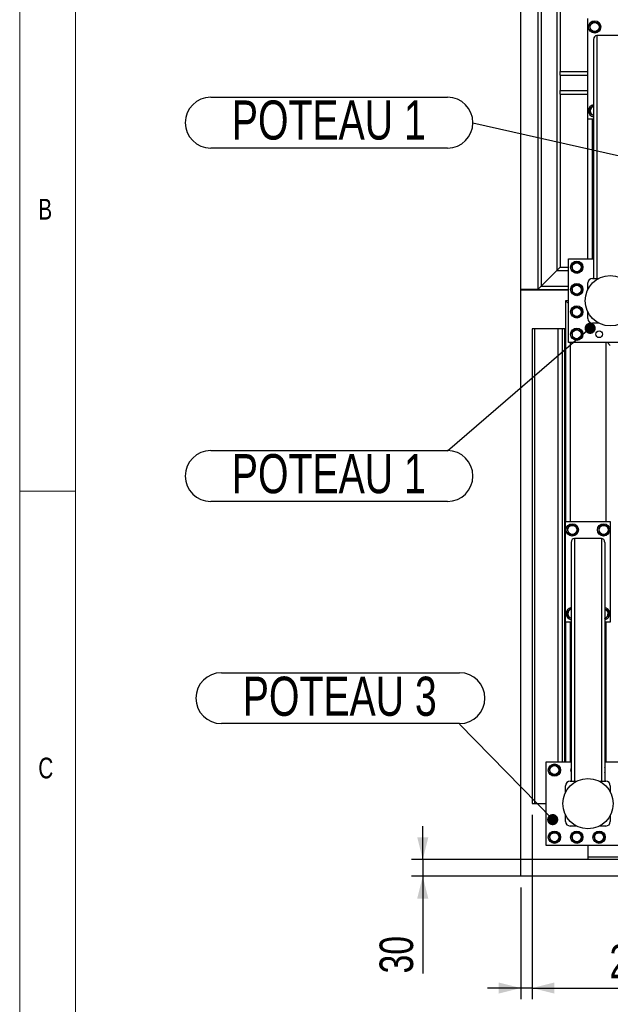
# Model space of a CAD drawing. Header units: millimetres. Extents: x 5 to 589, y 5 to 415.
# Tile 7 of 70: x 5 to 58, y 264 to 352. Entities that reach past the tile are written whole.
import ezdxf

# ---------------------------------------------------------------- set-up
doc = ezdxf.new("R2010")
doc.units = ezdxf.units.MM
doc.layers.add('COTES', color=1, linetype='Continuous')
doc.layers.add('NOTES', color=6, linetype='Continuous')
doc.layers.add('TRAIT-FORT', color=4, linetype='Continuous', lineweight=25)
doc.styles.add('SLDTEXTSTYLE0', font='TXT', dxfattribs={"width": 0.75})
doc.dimstyles.new('SLDDIMSTYLE3', dxfattribs={"dimtxt": 3, "dimasz": 2, "dimexe": 0, "dimexo": 0.0625, "dimgap": 0.75, "dimtad": 1, "dimdec": 0, "dimlfac": 20, "dimrnd": 1e-09, "dimzin": 12, "dimdsep": 46, "dimtxsty": 'SLDTEXTSTYLE0', "dimsah": 1, "dimcen": 0.09, "dimadec": 0, "dimazin": 3, "dimtfac": 1, "dimtdec": 0, "dimtmove": 0, "dimatfit": 0, "dimfxl": 1, "dimfrac": 2, "dimtolj": 1, "dimtzin": 12, "dimarcsym": 0})
doc.dimstyles.new('SLDDIMSTYLE4', dxfattribs={"dimtxt": 0.18, "dimasz": 1, "dimexe": 0, "dimexo": 0.0625, "dimgap": 0, "dimtad": 0, "dimtih": 1, "dimtoh": 1, "dimdec": 0, "dimrnd": 1e-09, "dimzin": 0, "dimdsep": 46, "dimtxsty": 'Standard', "dimblk1": 'DOT', "dimblk2": 'DOT', "dimsah": 1, "dimcen": 0.09, "dimadec": 0, "dimazin": 0, "dimtfac": 1, "dimtdec": 0, "dimtofl": 0, "dimtmove": 0, "dimatfit": 3, "dimldrblk": 'DOT', "dimfxl": 1, "dimfrac": 2, "dimtolj": 1, "dimtzin": 0, "dimarcsym": 0})

# ---------------------------------------------------------------- blocks, each defined once
blk = doc.blocks.new('_D_32')
at = {"layer": 'COTES', "color": 1, "transparency": 16777216}
for p, q in [((41.077, 277.051), (41.077, 280.051)), ((148.862, 277.051), (40.077, 277.051)), ((41.077, 277.051), (41.077, 275.551)), ((146.362, 275.551), (40.077, 275.551)), ((41.077, 275.551), (41.077, 266.861))]:
    blk.add_line(p, q, dxfattribs=at)
for points in [[(41.077, 277.051), (41.577, 279.051), (40.577, 279.051)], [(41.077, 275.551), (40.577, 273.551), (41.577, 273.551)]]:
    blk.add_solid(points, dxfattribs=at)
at = {"layer": 'COTES', "color": 1, "transparency": 16777216, "insert": (37.21, 266.861), "char_height": 3, "attachment_point": 1, "rotation": 90, "style": 'SLDTEXTSTYLE0'}
blk.add_mtext('30', dxfattribs=at)
blk = doc.blocks.new('_D_35')
at = {"layer": 'COTES', "color": 1, "transparency": 16777216}
for p, q in [((50.862, 281.051), (50.862, 264.551)), ((49.862, 274.551), (49.862, 264.551)), ((49.862, 265.551), (46.862, 265.551)), ((50.862, 265.551), (49.862, 265.551)), ((50.862, 265.551), (62.222, 265.551))]:
    blk.add_line(p, q, dxfattribs=at)
for points in [[(49.862, 265.551), (47.862, 266.051), (47.862, 265.051)], [(50.862, 265.551), (52.862, 265.051), (52.862, 266.051)]]:
    blk.add_solid(points, dxfattribs=at)
at = {"layer": 'COTES', "color": 1, "transparency": 16777216, "insert": (57.789, 269.418), "char_height": 3, "attachment_point": 1, "style": 'SLDTEXTSTYLE0'}
blk.add_mtext('20', dxfattribs=at)
blk = doc.blocks.new('SW_NOTE_9')
at = {"layer": 'NOTES', "color": 0}
for p, q in [((-21.317, 4.595), (0, 4.595)), ((0, 0.044), (-21.317, 0.044))]:
    blk.add_line(p, q, dxfattribs=at)
for centre, start, end in [((-21.317, 2.319), 90, 270), ((0, 2.319), 270, 90)]:
    blk.add_arc(centre, 2.275, start, end, dxfattribs=at)
at = {"layer": 'NOTES', "color": 0, "insert": (-10.723, 4.243), "char_height": 3.5, "attachment_point": 2, "style": 'SLDTEXTSTYLE0'}
blk.add_mtext('POTEAU 3', dxfattribs=at)
blk = doc.blocks.new('_Dot')
at = {"color": 0, "linetype": 'ByBlock', "lineweight": -2}
blk.add_line((-0.5, 0), (-1, 0), dxfattribs=at)
at = {"color": 0, "linetype": 'ByBlock', "const_width": 0.5}
blk.add_lwpolyline([(-0.25, 0, 1), (0.25, 0, 1)], format="xyb", close=True, dxfattribs=at)
blk = doc.blocks.new('SW_NOTE_10')
at = {"layer": 'NOTES', "color": 0}
for p, q in [((-21.198, 0.044), (0, 0.044)), ((0, -4.507), (-21.198, -4.507))]:
    blk.add_line(p, q, dxfattribs=at)
for centre, start, end in [((-21.198, -2.232), 90, 270), ((0, -2.232), 270, 90)]:
    blk.add_arc(centre, 2.275, start, end, dxfattribs=at)
at = {"layer": 'NOTES', "color": 0, "insert": (-10.625, -0.269), "char_height": 3.5, "attachment_point": 2, "style": 'SLDTEXTSTYLE0'}
blk.add_mtext('POTEAU 1', dxfattribs=at)
blk = doc.blocks.new('SW_NOTE_16')
at = {"layer": 'NOTES', "color": 0}
for p, q in [((-23.473, 2.319), (-2.275, 2.319)), ((-2.275, -2.232), (-23.473, -2.232))]:
    blk.add_line(p, q, dxfattribs=at)
for centre, start, end in [((-23.473, 0.044), 90, 270), ((-2.275, 0.044), 270, 90)]:
    blk.add_arc(centre, 2.275, start, end, dxfattribs=at)
at = {"layer": 'NOTES', "color": 0, "insert": (-12.901, 2.03), "char_height": 3.5, "attachment_point": 2, "style": 'SLDTEXTSTYLE0'}
blk.add_mtext('POTEAU 1', dxfattribs=at)

msp = doc.modelspace()

# ---------------------------------------------------------------- linework, layer by layer
at = {"color": 7, "linetype": 'Continuous', "lineweight": 18}
for p, q in [((5, 415), (5, 5)), ((10, 410), (10, 10)), ((5, 310), (10, 310))]:
    msp.add_line(p, q, dxfattribs=at)
at = {"layer": 'TRAIT-FORT', "color": 4, "linetype": 'Continuous', "lineweight": 25}
for p, q in [((49.862, 328.051), (49.862, 394.551)), ((51.362, 392.551), (51.362, 328.051)), ((51.662, 392.251), (51.662, 328.351)), ((53.062, 390.851), (53.062, 329.751)), ((53.362, 381.551), (53.362, 347.551)), ((55.862, 343.301), (55.862, 352.301)), ((56.662, 350.784), (56.662, 329.051)), ((59.062, 350.784), (56.662, 350.784)), ((56.362, 350.43), (56.362, 329.051)), ((53.362, 347.551), (55.862, 347.551)), ((53.362, 347.251), (53.362, 347.551)), ((53.362, 347.251), (55.862, 347.251)), ((53.362, 347.251), (53.362, 345.851)), ((53.362, 345.851), (55.862, 345.851)), ((53.362, 345.551), (53.362, 345.851)), ((53.362, 345.551), (55.862, 345.551)), ((53.362, 345.551), (53.362, 330.051)), ((56.362, 343.301), (55.862, 343.301)), ((55.862, 330.801), (55.862, 343.301)), ((56.262, 330.801), (56.262, 343.301)), ((54.112, 330.801), (56.362, 330.801)), ((54.112, 323.301), (54.112, 330.801)), ((53.062, 329.751), (51.662, 328.351)), ((53.362, 330.051), (53.062, 329.751)), ((53.362, 330.051), (53.062, 329.751)), ((53.062, 329.751), (54.112, 329.751)), ((53.362, 330.051), (54.112, 330.051)), ((55.862, 328.082), (55.862, 328.651)), ((56.262, 329.051), (56.831, 329.051)), ((49.862, 328.001), (49.862, 328.051)), ((51.362, 328.051), (49.862, 328.051)), ((49.862, 275.551), (49.862, 328.001)), ((54.112, 328.001), (49.862, 328.001)), ((51.662, 328.351), (51.362, 328.051)), ((51.662, 328.351), (51.362, 328.051)), ((51.362, 328.051), (54.112, 328.051)), ((51.662, 328.351), (54.112, 328.351)), ((54.112, 327.051), (53.862, 327.051)), ((54.112, 326.801), (53.862, 327.051)), ((53.862, 327.051), (53.862, 307.301)), ((53.862, 327.051), (54.112, 326.801)), ((55.862, 325.451), (55.862, 326.02)), ((50.862, 324.551), (50.862, 282.051)), ((51.062, 324.551), (50.862, 324.551)), ((51.062, 324.551), (51.062, 282.051)), ((53.162, 324.551), (51.062, 324.551)), ((53.562, 324.551), (53.162, 324.551)), ((53.162, 324.551), (53.162, 285.801)), ((53.762, 324.551), (53.562, 324.551)), ((53.562, 324.551), (53.562, 285.801)), ((53.862, 324.551), (53.762, 324.551)), ((53.762, 324.551), (53.762, 285.801)), ((56.831, 325.051), (56.262, 325.051)), ((61.612, 323.301), (54.112, 323.301)), ((54.262, 323.301), (54.262, 307.301)), ((57.462, 323.301), (57.462, 307.301)), ((57.862, 323.051), (57.612, 323.301)), ((57.612, 323.301), (57.862, 323.051)), ((53.862, 298.301), (53.862, 307.301)), ((53.862, 307.301), (57.862, 307.301)), ((57.862, 307.301), (57.862, 298.301)), ((54.662, 305.784), (54.662, 284.051)), ((57.062, 305.784), (54.662, 305.784)), ((57.062, 305.784), (57.062, 284.051)), ((54.362, 305.43), (54.362, 284.051)), ((57.362, 305.43), (57.362, 284.051)), ((54.362, 298.301), (53.862, 298.301)), ((53.862, 298.301), (53.862, 285.801)), ((54.262, 298.301), (54.262, 285.801)), ((57.862, 298.301), (57.362, 298.301)), ((57.462, 298.301), (57.462, 285.801)), ((52.112, 285.801), (54.362, 285.801)), ((52.112, 278.301), (52.112, 285.801)), ((57.362, 285.801), (59.612, 285.801)), ((54.262, 284.051), (54.831, 284.051)), ((56.893, 284.051), (57.462, 284.051)), ((53.862, 283.082), (53.862, 283.651)), ((57.862, 283.651), (57.862, 283.082)), ((50.862, 282.051), (51.062, 282.051)), ((51.062, 282.051), (52.112, 282.051)), ((53.862, 280.451), (53.862, 281.02)), ((57.862, 281.02), (57.862, 280.451)), ((54.831, 280.051), (54.262, 280.051)), ((57.462, 280.051), (56.893, 280.051)), ((59.612, 278.301), (52.112, 278.301)), ((55.862, 278.301), (55.862, 277.251)), ((145.862, 277.251), (55.862, 277.251)), ((55.862, 277.251), (55.862, 277.051)), ((145.862, 277.051), (55.862, 277.051)), ((103.361, 275.551), (49.862, 275.551))]:
    msp.add_line(p, q, dxfattribs=at)
for centre, radius in [((56.462, 351.551), 0.55), ((56.462, 351.551), 0.404), ((54.862, 330.051), 0.55), ((54.862, 330.051), 0.404), ((57.862, 327.051), 2.25), ((54.862, 328.051), 0.55), ((54.862, 328.051), 0.404), ((54.862, 326.051), 0.55), ((54.862, 326.051), 0.404), ((54.862, 324.051), 0.55), ((54.862, 324.051), 0.404), ((56.862, 324.051), 0.3), ((54.462, 306.551), 0.55), ((54.462, 306.551), 0.404), ((57.262, 306.551), 0.55), ((57.262, 306.551), 0.404), ((52.862, 285.051), 0.55), ((52.862, 285.051), 0.404), ((55.862, 282.051), 2.25), ((52.862, 279.051), 0.55), ((52.862, 279.051), 0.404), ((54.862, 279.051), 0.55), ((54.862, 279.051), 0.404), ((56.862, 279.051), 0.55), ((56.862, 279.051), 0.404)]:
    msp.add_circle(centre, radius, dxfattribs=at)
for centre, radius, start, end in [((56.462, 344.051), 0.55, 100.47568, 259.52432), ((56.462, 344.051), 0.404, 104.34015, 255.65985), ((56.262, 328.651), 0.4, 90, 180), ((56.262, 325.451), 0.4, 180, 270), ((54.462, 299.051), 0.55, 100.47568, 259.52432), ((57.262, 299.051), 0.55, 337.47733, 79.52432), ((54.462, 299.051), 0.404, 104.34015, 255.65985), ((57.262, 299.051), 0.404, 7.09378, 75.65985), ((57.262, 299.051), 0.404, 284.34015, 7.09378), ((57.262, 299.051), 0.55, 280.47568, 337.47733), ((54.862, 285.051), 0.55, 155.38002, 204.61998), ((56.862, 285.051), 0.55, 335.38002, 24.61998), ((54.262, 283.651), 0.4, 90, 180), ((57.462, 283.651), 0.4, 0, 90), ((54.262, 280.451), 0.4, 180, 270), ((57.462, 280.451), 0.4, 270, 0)]:
    msp.add_arc(centre, radius, start, end, dxfattribs=at)
for centre, start_param, end_param in [((56.662, 350.43), 3.141593, 4.712389), ((54.662, 305.43), 3.141593, 4.712389), ((57.062, 305.43), 1.570796, 3.141593)]:
    msp.add_ellipse(centre, major_axis=(0, -0.354), ratio=0.848048, start_param=start_param, end_param=end_param, dxfattribs=at)
for points, knots in [([(56.401, 352.038), (56.367, 352.012), (56.299, 351.96), (56.197, 351.883), (56.1, 351.81), (56.04, 351.765), (56.01, 351.742)], [0, 0, 0, 0, 0.264605, 0.534948, 0.765343, 1, 1, 1, 1]), ([(56.01, 351.742), (56.018, 351.68), (56.03, 351.577), (56.049, 351.429), (56.061, 351.329), (56.068, 351.271), (56.071, 351.255)], [0, 0, 0, 0, 0.385549, 0.637642, 0.896546, 1, 1, 1, 1]), ([(56.401, 352.038), (56.441, 352.021), (56.52, 351.988), (56.637, 351.938), (56.75, 351.891), (56.819, 351.861), (56.853, 351.847)], [0, 0, 0, 0, 0.264605, 0.534948, 0.765343, 1, 1, 1, 1]), ([(56.853, 351.847), (56.861, 351.785), (56.874, 351.682), (56.892, 351.534), (56.905, 351.434), (56.912, 351.376), (56.914, 351.36)], [0, 0, 0, 0, 0.385549, 0.637642, 0.896546, 1, 1, 1, 1]), ([(56.523, 351.064), (56.483, 351.08), (56.404, 351.114), (56.286, 351.164), (56.174, 351.211), (56.105, 351.24), (56.071, 351.255)], [0, 0, 0, 0, 0.264605, 0.534948, 0.765343, 1, 1, 1, 1]), ([(56.523, 351.064), (56.557, 351.09), (56.625, 351.141), (56.727, 351.218), (56.824, 351.292), (56.884, 351.337), (56.914, 351.36)], [0, 0, 0, 0, 0.264605, 0.534948, 0.765343, 1, 1, 1, 1]), ([(56.362, 344.508), (56.341, 344.492), (56.285, 344.45), (56.197, 344.383), (56.1, 344.31), (56.04, 344.265), (56.01, 344.242)], [0, 0, 0, 0, 0.181368, 0.48231, 0.738783, 1, 1, 1, 1]), ([(56.01, 344.242), (56.018, 344.18), (56.03, 344.077), (56.049, 343.929), (56.061, 343.829), (56.068, 343.771), (56.071, 343.755)], [0, 0, 0, 0, 0.385549, 0.637642, 0.896546, 1, 1, 1, 1]), ([(56.362, 343.632), (56.335, 343.643), (56.273, 343.669), (56.174, 343.711), (56.105, 343.74), (56.071, 343.755)], [0, 0, 0, 0, 0.276914, 0.635144, 1, 1, 1, 1]), ([(54.801, 330.538), (54.767, 330.512), (54.699, 330.46), (54.597, 330.383), (54.5, 330.31), (54.44, 330.265), (54.41, 330.242)], [0, 0, 0, 0, 0.2646049, 0.5349477, 0.7653431, 1, 1, 1, 1]), ([(54.801, 330.538), (54.841, 330.521), (54.92, 330.488), (55.037, 330.438), (55.15, 330.391), (55.219, 330.361), (55.253, 330.347)], [0, 0, 0, 0, 0.264605, 0.534948, 0.765343, 1, 1, 1, 1]), ([(54.41, 330.242), (54.418, 330.18), (54.43, 330.077), (54.449, 329.929), (54.461, 329.829), (54.468, 329.771), (54.471, 329.755)], [0, 0, 0, 0, 0.385549, 0.637642, 0.896546, 1, 1, 1, 1]), ([(54.923, 329.564), (54.883, 329.58), (54.804, 329.614), (54.686, 329.664), (54.574, 329.711), (54.505, 329.74), (54.471, 329.755)], [0, 0, 0, 0, 0.264605, 0.534948, 0.765343, 1, 1, 1, 1]), ([(54.923, 329.564), (54.957, 329.59), (55.025, 329.641), (55.127, 329.718), (55.224, 329.792), (55.284, 329.837), (55.314, 329.86)], [0, 0, 0, 0, 0.264605, 0.534948, 0.765343, 1, 1, 1, 1]), ([(55.253, 330.347), (55.261, 330.285), (55.274, 330.182), (55.292, 330.034), (55.305, 329.934), (55.312, 329.876), (55.314, 329.86)], [0, 0, 0, 0, 0.385549, 0.637642, 0.896546, 1, 1, 1, 1]), ([(54.801, 328.538), (54.767, 328.512), (54.699, 328.46), (54.597, 328.383), (54.5, 328.31), (54.44, 328.265), (54.41, 328.242)], [0, 0, 0, 0, 0.2646049, 0.5349477, 0.7653431, 1, 1, 1, 1]), ([(54.41, 328.242), (54.418, 328.18), (54.43, 328.077), (54.449, 327.929), (54.461, 327.829), (54.468, 327.771), (54.471, 327.755)], [0, 0, 0, 0, 0.385549, 0.637642, 0.896546, 1, 1, 1, 1]), ([(54.923, 327.564), (54.883, 327.58), (54.804, 327.614), (54.686, 327.664), (54.574, 327.711), (54.505, 327.74), (54.471, 327.755)], [0, 0, 0, 0, 0.264605, 0.534948, 0.765343, 1, 1, 1, 1]), ([(54.801, 328.538), (54.841, 328.521), (54.92, 328.488), (55.037, 328.438), (55.15, 328.391), (55.219, 328.361), (55.253, 328.347)], [0, 0, 0, 0, 0.264605, 0.534948, 0.765343, 1, 1, 1, 1]), ([(54.923, 327.564), (54.957, 327.59), (55.025, 327.641), (55.127, 327.718), (55.224, 327.792), (55.284, 327.837), (55.314, 327.86)], [0, 0, 0, 0, 0.264605, 0.534948, 0.765343, 1, 1, 1, 1]), ([(55.253, 328.347), (55.261, 328.285), (55.274, 328.182), (55.292, 328.034), (55.305, 327.934), (55.312, 327.876), (55.314, 327.86)], [0, 0, 0, 0, 0.385549, 0.637642, 0.896546, 1, 1, 1, 1]), ([(54.801, 326.538), (54.767, 326.512), (54.699, 326.46), (54.597, 326.383), (54.5, 326.31), (54.44, 326.265), (54.41, 326.242)], [0, 0, 0, 0, 0.2646049, 0.5349477, 0.7653431, 1, 1, 1, 1]), ([(54.41, 326.242), (54.418, 326.18), (54.43, 326.077), (54.449, 325.929), (54.461, 325.829), (54.468, 325.771), (54.471, 325.755)], [0, 0, 0, 0, 0.385549, 0.637642, 0.896546, 1, 1, 1, 1]), ([(54.801, 326.538), (54.841, 326.521), (54.92, 326.488), (55.037, 326.438), (55.15, 326.391), (55.219, 326.361), (55.253, 326.347)], [0, 0, 0, 0, 0.264605, 0.534948, 0.765343, 1, 1, 1, 1]), ([(55.253, 326.347), (55.261, 326.285), (55.274, 326.182), (55.292, 326.034), (55.305, 325.934), (55.312, 325.876), (55.314, 325.86)], [0, 0, 0, 0, 0.385549, 0.637642, 0.896546, 1, 1, 1, 1]), ([(54.923, 325.564), (54.883, 325.58), (54.804, 325.614), (54.686, 325.664), (54.574, 325.711), (54.505, 325.74), (54.471, 325.755)], [0, 0, 0, 0, 0.264605, 0.534948, 0.765343, 1, 1, 1, 1]), ([(54.923, 325.564), (54.957, 325.59), (55.025, 325.641), (55.127, 325.718), (55.224, 325.792), (55.284, 325.837), (55.314, 325.86)], [0, 0, 0, 0, 0.264605, 0.534948, 0.765343, 1, 1, 1, 1]), ([(54.801, 324.538), (54.767, 324.512), (54.699, 324.46), (54.597, 324.383), (54.5, 324.31), (54.44, 324.265), (54.41, 324.242)], [0, 0, 0, 0, 0.2646049, 0.5349477, 0.7653431, 1, 1, 1, 1]), ([(54.41, 324.242), (54.418, 324.18), (54.43, 324.077), (54.449, 323.929), (54.461, 323.829), (54.468, 323.771), (54.471, 323.755)], [0, 0, 0, 0, 0.385549, 0.637642, 0.896546, 1, 1, 1, 1]), ([(54.801, 324.538), (54.841, 324.521), (54.92, 324.488), (55.037, 324.438), (55.15, 324.391), (55.219, 324.361), (55.253, 324.347)], [0, 0, 0, 0, 0.264605, 0.534948, 0.765343, 1, 1, 1, 1]), ([(55.253, 324.347), (55.261, 324.285), (55.274, 324.182), (55.292, 324.034), (55.305, 323.934), (55.312, 323.876), (55.314, 323.86)], [0, 0, 0, 0, 0.385549, 0.637642, 0.896546, 1, 1, 1, 1]), ([(54.923, 323.564), (54.883, 323.58), (54.804, 323.614), (54.686, 323.664), (54.574, 323.711), (54.505, 323.74), (54.471, 323.755)], [0, 0, 0, 0, 0.264605, 0.534948, 0.765343, 1, 1, 1, 1]), ([(54.923, 323.564), (54.957, 323.59), (55.025, 323.641), (55.127, 323.718), (55.224, 323.792), (55.284, 323.837), (55.314, 323.86)], [0, 0, 0, 0, 0.264605, 0.534948, 0.765343, 1, 1, 1, 1]), ([(54.401, 307.038), (54.367, 307.012), (54.299, 306.96), (54.197, 306.883), (54.1, 306.81), (54.04, 306.765), (54.01, 306.742)], [0, 0, 0, 0, 0.2646049, 0.5349477, 0.7653431, 1, 1, 1, 1]), ([(54.01, 306.742), (54.018, 306.68), (54.03, 306.577), (54.049, 306.429), (54.061, 306.329), (54.068, 306.271), (54.071, 306.255)], [0, 0, 0, 0, 0.385549, 0.637642, 0.896546, 1, 1, 1, 1]), ([(54.401, 307.038), (54.441, 307.021), (54.52, 306.988), (54.637, 306.938), (54.75, 306.891), (54.819, 306.861), (54.853, 306.847)], [0, 0, 0, 0, 0.264605, 0.534948, 0.765343, 1, 1, 1, 1]), ([(54.853, 306.847), (54.861, 306.785), (54.874, 306.682), (54.892, 306.534), (54.905, 306.434), (54.912, 306.376), (54.914, 306.36)], [0, 0, 0, 0, 0.385549, 0.637642, 0.896546, 1, 1, 1, 1]), ([(57.201, 307.038), (57.167, 307.012), (57.099, 306.96), (56.997, 306.883), (56.9, 306.81), (56.84, 306.765), (56.81, 306.742)], [0, 0, 0, 0, 0.2646049, 0.5349477, 0.7653431, 1, 1, 1, 1]), ([(56.81, 306.742), (56.818, 306.68), (56.83, 306.577), (56.849, 306.429), (56.861, 306.329), (56.868, 306.271), (56.871, 306.255)], [0, 0, 0, 0, 0.385549, 0.637642, 0.896546, 1, 1, 1, 1]), ([(57.201, 307.038), (57.241, 307.021), (57.32, 306.988), (57.437, 306.938), (57.55, 306.891), (57.619, 306.861), (57.653, 306.847)], [0, 0, 0, 0, 0.264605, 0.534948, 0.765343, 1, 1, 1, 1]), ([(57.653, 306.847), (57.661, 306.785), (57.674, 306.682), (57.692, 306.534), (57.705, 306.434), (57.712, 306.376), (57.714, 306.36)], [0, 0, 0, 0, 0.385549, 0.637642, 0.896546, 1, 1, 1, 1]), ([(54.523, 306.064), (54.483, 306.08), (54.404, 306.114), (54.286, 306.164), (54.174, 306.211), (54.105, 306.24), (54.071, 306.255)], [0, 0, 0, 0, 0.264605, 0.534948, 0.765343, 1, 1, 1, 1]), ([(54.523, 306.064), (54.557, 306.09), (54.625, 306.141), (54.727, 306.218), (54.824, 306.292), (54.884, 306.337), (54.914, 306.36)], [0, 0, 0, 0, 0.264605, 0.534948, 0.765343, 1, 1, 1, 1]), ([(57.323, 306.064), (57.283, 306.08), (57.204, 306.114), (57.086, 306.164), (56.974, 306.211), (56.905, 306.24), (56.871, 306.255)], [0, 0, 0, 0, 0.264605, 0.534948, 0.765343, 1, 1, 1, 1]), ([(57.323, 306.064), (57.357, 306.09), (57.425, 306.141), (57.527, 306.218), (57.624, 306.292), (57.684, 306.337), (57.714, 306.36)], [0, 0, 0, 0, 0.264605, 0.534948, 0.765343, 1, 1, 1, 1]), ([(54.362, 299.508), (54.341, 299.492), (54.285, 299.45), (54.197, 299.383), (54.1, 299.31), (54.04, 299.265), (54.01, 299.242)], [0, 0, 0, 0, 0.181368, 0.48231, 0.738783, 1, 1, 1, 1]), ([(54.01, 299.242), (54.018, 299.18), (54.03, 299.077), (54.049, 298.929), (54.061, 298.829), (54.068, 298.771), (54.071, 298.755)], [0, 0, 0, 0, 0.385549, 0.637642, 0.896546, 1, 1, 1, 1]), ([(54.362, 298.632), (54.335, 298.643), (54.273, 298.669), (54.174, 298.711), (54.105, 298.74), (54.071, 298.755)], [0, 0, 0, 0, 0.276914, 0.635144, 1, 1, 1, 1]), ([(57.356, 298.589), (57.379, 298.607), (57.437, 298.65), (57.527, 298.718), (57.624, 298.792), (57.684, 298.837), (57.714, 298.86)], [0, 0, 0, 0, 0.194256, 0.49046, 0.742895, 1, 1, 1, 1]), ([(57.362, 299.47), (57.389, 299.458), (57.451, 299.432), (57.55, 299.391), (57.619, 299.361), (57.653, 299.347)], [0, 0, 0, 0, 0.276914, 0.635144, 1, 1, 1, 1]), ([(57.653, 299.347), (57.661, 299.285), (57.674, 299.182), (57.692, 299.034), (57.705, 298.934), (57.712, 298.876), (57.714, 298.86)], [0, 0, 0, 0, 0.385549, 0.637642, 0.896546, 1, 1, 1, 1]), ([(52.801, 285.538), (52.767, 285.512), (52.699, 285.46), (52.597, 285.383), (52.5, 285.31), (52.44, 285.265), (52.41, 285.242)], [0, 0, 0, 0, 0.2646049, 0.5349477, 0.7653431, 1, 1, 1, 1]), ([(52.801, 285.538), (52.841, 285.521), (52.92, 285.488), (53.037, 285.438), (53.15, 285.391), (53.219, 285.361), (53.253, 285.347)], [0, 0, 0, 0, 0.264605, 0.534948, 0.765343, 1, 1, 1, 1]), ([(52.41, 285.242), (52.418, 285.18), (52.43, 285.077), (52.449, 284.929), (52.461, 284.829), (52.468, 284.771), (52.471, 284.755)], [0, 0, 0, 0, 0.385549, 0.637642, 0.896546, 1, 1, 1, 1]), ([(52.923, 284.564), (52.883, 284.58), (52.804, 284.614), (52.686, 284.664), (52.574, 284.711), (52.505, 284.74), (52.471, 284.755)], [0, 0, 0, 0, 0.264605, 0.534948, 0.765343, 1, 1, 1, 1]), ([(52.923, 284.564), (52.957, 284.59), (53.025, 284.641), (53.127, 284.718), (53.224, 284.792), (53.284, 284.837), (53.314, 284.86)], [0, 0, 0, 0, 0.264605, 0.534948, 0.765343, 1, 1, 1, 1]), ([(53.253, 285.347), (53.261, 285.285), (53.274, 285.182), (53.292, 285.034), (53.305, 284.934), (53.312, 284.876), (53.314, 284.86)], [0, 0, 0, 0, 0.385549, 0.637642, 0.896546, 1, 1, 1, 1]), ([(52.801, 279.538), (52.767, 279.512), (52.699, 279.46), (52.597, 279.383), (52.5, 279.31), (52.44, 279.265), (52.41, 279.242)], [0, 0, 0, 0, 0.2646049, 0.5349477, 0.7653431, 1, 1, 1, 1]), ([(52.801, 279.538), (52.841, 279.521), (52.92, 279.488), (53.037, 279.438), (53.15, 279.391), (53.219, 279.361), (53.253, 279.347)], [0, 0, 0, 0, 0.264605, 0.534948, 0.765343, 1, 1, 1, 1]), ([(53.253, 279.347), (53.261, 279.285), (53.274, 279.182), (53.292, 279.034), (53.305, 278.934), (53.312, 278.876), (53.314, 278.86)], [0, 0, 0, 0, 0.385549, 0.637642, 0.896546, 1, 1, 1, 1]), ([(54.801, 279.538), (54.767, 279.512), (54.699, 279.46), (54.597, 279.383), (54.5, 279.31), (54.44, 279.265), (54.41, 279.242)], [0, 0, 0, 0, 0.2646049, 0.5349477, 0.7653431, 1, 1, 1, 1]), ([(54.801, 279.538), (54.841, 279.521), (54.92, 279.488), (55.037, 279.438), (55.15, 279.391), (55.219, 279.361), (55.253, 279.347)], [0, 0, 0, 0, 0.264605, 0.534948, 0.765343, 1, 1, 1, 1]), ([(55.253, 279.347), (55.261, 279.285), (55.274, 279.182), (55.292, 279.034), (55.305, 278.934), (55.312, 278.876), (55.314, 278.86)], [0, 0, 0, 0, 0.385549, 0.637642, 0.896546, 1, 1, 1, 1]), ([(56.801, 279.538), (56.767, 279.512), (56.699, 279.46), (56.597, 279.383), (56.5, 279.31), (56.44, 279.265), (56.41, 279.242)], [0, 0, 0, 0, 0.2646049, 0.5349477, 0.7653431, 1, 1, 1, 1]), ([(56.801, 279.538), (56.841, 279.521), (56.92, 279.488), (57.037, 279.438), (57.15, 279.391), (57.219, 279.361), (57.253, 279.347)], [0, 0, 0, 0, 0.264605, 0.534948, 0.765343, 1, 1, 1, 1]), ([(57.253, 279.347), (57.261, 279.285), (57.274, 279.182), (57.292, 279.034), (57.305, 278.934), (57.312, 278.876), (57.314, 278.86)], [0, 0, 0, 0, 0.385549, 0.637642, 0.896546, 1, 1, 1, 1]), ([(52.41, 279.242), (52.418, 279.18), (52.43, 279.077), (52.449, 278.929), (52.461, 278.829), (52.468, 278.771), (52.471, 278.755)], [0, 0, 0, 0, 0.385549, 0.637642, 0.896546, 1, 1, 1, 1]), ([(52.923, 278.564), (52.883, 278.58), (52.804, 278.614), (52.686, 278.664), (52.574, 278.711), (52.505, 278.74), (52.471, 278.755)], [0, 0, 0, 0, 0.264605, 0.534948, 0.765343, 1, 1, 1, 1]), ([(52.923, 278.564), (52.957, 278.59), (53.025, 278.641), (53.127, 278.718), (53.224, 278.792), (53.284, 278.837), (53.314, 278.86)], [0, 0, 0, 0, 0.264605, 0.534948, 0.765343, 1, 1, 1, 1]), ([(54.41, 279.242), (54.418, 279.18), (54.43, 279.077), (54.449, 278.929), (54.461, 278.829), (54.468, 278.771), (54.471, 278.755)], [0, 0, 0, 0, 0.385549, 0.637642, 0.896546, 1, 1, 1, 1]), ([(54.923, 278.564), (54.883, 278.58), (54.804, 278.614), (54.686, 278.664), (54.574, 278.711), (54.505, 278.74), (54.471, 278.755)], [0, 0, 0, 0, 0.264605, 0.534948, 0.765343, 1, 1, 1, 1]), ([(54.923, 278.564), (54.957, 278.59), (55.025, 278.641), (55.127, 278.718), (55.224, 278.792), (55.284, 278.837), (55.314, 278.86)], [0, 0, 0, 0, 0.264605, 0.534948, 0.765343, 1, 1, 1, 1]), ([(56.41, 279.242), (56.418, 279.18), (56.43, 279.077), (56.449, 278.929), (56.461, 278.829), (56.468, 278.771), (56.471, 278.755)], [0, 0, 0, 0, 0.385549, 0.637642, 0.896546, 1, 1, 1, 1]), ([(56.923, 278.564), (56.883, 278.58), (56.804, 278.614), (56.686, 278.664), (56.574, 278.711), (56.505, 278.74), (56.471, 278.755)], [0, 0, 0, 0, 0.264605, 0.534948, 0.765343, 1, 1, 1, 1]), ([(56.923, 278.564), (56.957, 278.59), (57.025, 278.641), (57.127, 278.718), (57.224, 278.792), (57.284, 278.837), (57.314, 278.86)], [0, 0, 0, 0, 0.264605, 0.534948, 0.765343, 1, 1, 1, 1])]:
    msp.add_open_spline(points, degree=3, knots=knots, dxfattribs=at)

# ---------------------------------------------------------------- block references
at = {"layer": 'NOTES', "color": 211}
for name, p in [('SW_NOTE_16', (45.569, 342.942)), ('SW_NOTE_10', (43.293, 313.6)), ('SW_NOTE_9', (44.371, 289.169))]:
    msp.add_blockref(name, p, dxfattribs=at)

# ---------------------------------------------------------------- texts
at = {"layer": 'NOTES', "color": 211, "char_height": 1.852, "attachment_point": 1, "style": 'SLDTEXTSTYLE0'}
for s, insert in [('B', (6.667, 336.168)), ('C', (6.667, 286.168))]:
    msp.add_mtext(s, dxfattribs=dict(at, insert=insert))

# ---------------------------------------------------------------- dimensions: what is measured, and where the dimension line sits
at = {"layer": 'COTES', "color": 1}
dim = msp.add_linear_dim(base=(49.862, 265.551), p1=(50.862, 282.051), p2=(49.862, 275.551), dimstyle='SLDDIMSTYLE3', dxfattribs=at)
dim.commit()
dim.dimension.update_dxf_attribs({"geometry": '_D_35', "text_midpoint": (60.006, 265.551), "dimtype": 160})
dim = msp.add_linear_dim(base=(41.077, 275.551), p1=(149.862, 277.051), p2=(147.362, 275.551), angle=90, dimstyle='SLDDIMSTYLE3', dxfattribs=at)
dim.commit()
dim.dimension.update_dxf_attribs({"geometry": '_D_32', "text_midpoint": (41.077, 269.077), "dimtype": 160})

# ---------------------------------------------------------------- leaders
at = {"layer": 'NOTES', "color": 211}
for points in [[(107.615, 329.014), (45.569, 342.942)], [(56.057, 324.586), (43.293, 313.6)], [(52.705, 280.622), (44.371, 289.169)]]:
    msp.add_leader(points, dimstyle='SLDDIMSTYLE4', dxfattribs=at)

doc.saveas('drawing.dxf')
